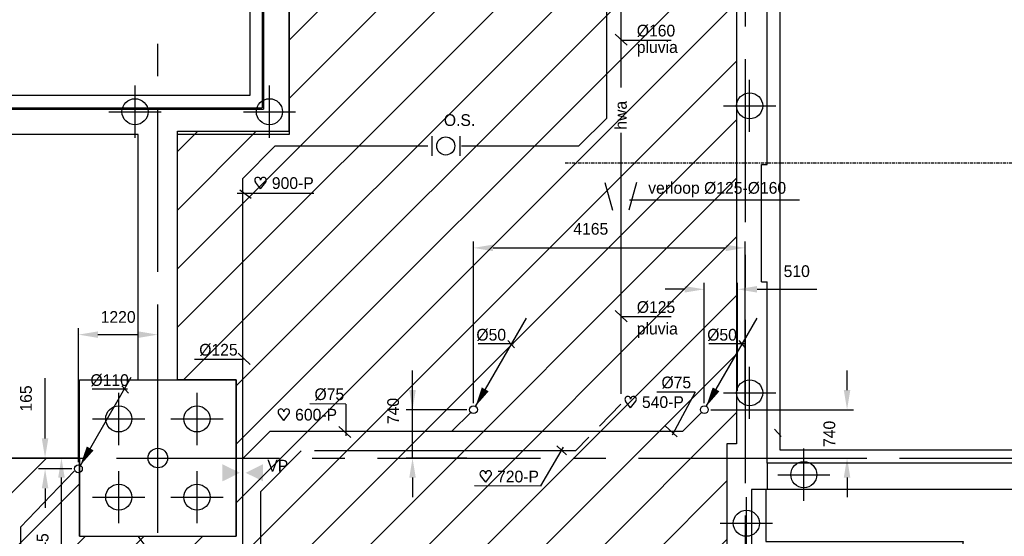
# Model space of a CAD drawing. Extents: x 9010 to 343255, y 15280 to 659207.
# Tile 11 of 76: x 37935 to 53026, y 73228 to 81149. Entities that reach past the tile are written whole.
import ezdxf
from ezdxf.enums import TextEntityAlignment as Align

# ---------------------------------------------------------------- set-up
doc = ezdxf.new("R2010")
doc.units = 0
doc.header["$LTSCALE"] = 100
for name, pattern in [('2322121', [2000, 1000, 1000]), ('2322122', [47, 40, -7]), ('CENTER2', [11.25, 7.5, -1.25, 1.25, -1.25]), ('CENTER4', [5, 3.125, -0.625, 0.625, -0.625]), ('CENTERX2', [40, 25, -5, 5, -5]), ('DASHDOT', [1, 0.5, -0.25, 0, -0.25])]:
    doc.linetypes.add(name, pattern=pattern)
doc.layers.get('0').update_dxf_attribs({"linetype": 'CONTINUOUS'})
doc.layers.get('DEFPOINTS').update_dxf_attribs({"linetype": 'CONTINUOUS'})
for name, color, linetype in [('21', 11, 'CONTINUOUS'), ('BOUW', 8, 'CONTINUOUS'), ('PAAL_CONT', 1, 'CONTINUOUS'), ('PAAL_HART', 7, 'CONTINUOUS'), ('PAAL_TEKST', 2, 'CONTINUOUS'), ('STRAMIEN', 1, 'CENTER2'), ('WL521---', 4, 'CONTINUOUS'), ('WL524---', 4, 'CONTINUOUS'), ('WL5627--', 4, 'CONTINUOUS'), ('WL570---', 3, 'CONTINUOUS'), ('WL570---_HARTLIJN', 7, 'CONTINUOUS'), ('WL570---_RETOUR', 3, 'CONTINUOUS'), ('WL570---_TOEVOER', 3, 'CONTINUOUS'), ('WL740---', 4, 'CONTINUOUS'), ('WM521---', 1, 'CONTINUOUS')]:
    doc.layers.add(name, color=color, linetype=linetype)
doc.styles.add('BURO-018', font='BUROFONT.shx', dxfattribs={"height": 180})
doc.styles.add('VAR', font='STRUCT01.shx')
doc.dimstyles.new('CEES', dxfattribs={"dimscale": 100, "dimtxt": 3, "dimasz": 3, "dimexe": 1, "dimexo": 1, "dimgap": 1.5, "dimtad": 0, "dimdec": 0, "dimzin": 0, "dimtxsty": 'BURO-018', "dimcen": -3, "dimdle": 1.25, "dimclrd": 1, "dimclre": 1, "dimclrt": 1, "dimazin": 3, "dimtfac": 0.75, "dimtdec": 0, "dimtofl": 0, "dimtmove": 0, "dimatfit": 3, "dimtvp": 1.5, "dimtolj": 1, "dimtzin": 0})

# ---------------------------------------------------------------- blocks, each defined once
blk = doc.blocks.new('K-PAAL8')
at = {"layer": 'PAAL_CONT'}
blk.add_circle((0, 0), 0.5, dxfattribs=at)
at = {"layer": 'PAAL_HART'}
for p, q in [((0, -1), (0, 1)), ((-1, 0), (1, 0))]:
    blk.add_line(p, q, dxfattribs=at)
at = {"layer": 'PAAL_TEKST', "style": 'VAR', "flags": 1}
for tag, p in [('AFHAKHOOGTE', (0.402, 0.516)), ('INHEINIVO', (0.402, 0.201)), ('LENGTE', (0.402, -0.114)), ('NUMMER', (0.402, -0.429))]:
    blk.add_attdef(tag, p, '', height=0.2, dxfattribs=at)
blk = doc.blocks.new('LDV3121')
at = {"color": 0, "linetype": 'CONTINUOUS'}
blk.add_line((0.25, 0.43), (6.75, 11.69), dxfattribs=at)
blk.add_lwpolyline([(0.25, 0.43, 0, 1, 0), (1.5, 2.6, 1, 1, 0)], format="xyseb", dxfattribs=at)
blk.add_circle((0, 0), 0.5, dxfattribs=at)
blk = doc.blocks.new('HART')
at = {"color": 1}
for q in [(-39.7, 52.4), (39.7, 52.4)]:
    blk.add_line((0, 0), q, dxfattribs=at)
for centre, start, end in [((-22.1, 65.7), 0, 217.18669), ((22.1, 65.7), 322.81331, 180)]:
    blk.add_arc(centre, 22.1, start, end, dxfattribs=at)
blk = doc.blocks.new('HARTJE')
at = {"layer": 'WL570---'}
blk.add_blockref('HART', (140.9, 93.7), dxfattribs=at)
blk = doc.blocks.new('*D109')
at = {"color": 1, "linetype": 'BYBLOCK'}
for p, q in [((38835, 74363), (38835, 76420)), ((40053, 74363), (40053, 76420)), ((39135, 76320), (39753, 76320))]:
    blk.add_line(p, q, dxfattribs=at)
for points in [[(39135, 76370), (39135, 76270), (38835, 76320)], [(39753, 76370), (39753, 76270), (40053, 76320)]]:
    blk.add_solid(points, dxfattribs=at)
at = {"layer": 'DEFPOINTS', "color": 0, "linetype": 'BYBLOCK'}
for p in [(40053, 76320), (38835, 74263), (40053, 74263)]:
    blk.add_point(p, dxfattribs=at)
at = {"color": 1, "linetype": 'BYBLOCK', "insert": (39444, 76590), "char_height": 180, "attachment_point": 5, "style": 'BURO-018'}
blk.add_mtext('\\A1;1220', dxfattribs=at)
blk = doc.blocks.new('*D112')
at = {"color": 1, "linetype": 'BYBLOCK'}
for p, q in [((38324, 74728), (38324, 75654)), ((38735, 74428), (38224, 74428)), ((38735, 74263), (38224, 74263)), ((38324, 73963), (38324, 73663))]:
    blk.add_line(p, q, dxfattribs=at)
for points in [[(38274, 74728), (38374, 74728), (38324, 74428)], [(38274, 73963), (38374, 73963), (38324, 74263)]]:
    blk.add_solid(points, dxfattribs=at)
at = {"layer": 'DEFPOINTS', "color": 0, "linetype": 'BYBLOCK'}
for p in [(38324, 74428), (38835, 74428), (38835, 74263)]:
    blk.add_point(p, dxfattribs=at)
at = {"color": 1, "linetype": 'BYBLOCK', "insert": (38032, 75341), "char_height": 180, "attachment_point": 5, "rotation": 90, "style": 'BURO-018'}
blk.add_mtext('\\A1;165', dxfattribs=at)
blk = doc.blocks.new('*D113')
at = {"color": 1, "linetype": 'BYBLOCK'}
for p, q in [((38728, 74428), (38475, 74428)), ((38575, 71885), (38575, 74128)), ((38728, 71585), (38475, 71585))]:
    blk.add_line(p, q, dxfattribs=at)
for points in [[(38525, 74128), (38625, 74128), (38575, 74428)], [(38525, 71885), (38625, 71885), (38575, 71585)]]:
    blk.add_solid(points, dxfattribs=at)
at = {"layer": 'DEFPOINTS', "color": 0, "linetype": 'BYBLOCK'}
for p in [(38575, 74428), (38828, 74428), (38828, 71585)]:
    blk.add_point(p, dxfattribs=at)
at = {"color": 1, "linetype": 'BYBLOCK', "insert": (38288, 73006), "char_height": 180, "attachment_point": 5, "rotation": 90, "style": 'BURO-018'}
blk.add_mtext('\\A1;2845', dxfattribs=at)
blk = doc.blocks.new('*D136')
at = {"color": 1, "linetype": 'BYBLOCK'}
for p, q in [((48128, 77015), (47828, 77015)), ((48428, 75269), (48428, 77115)), ((48936, 75458), (48936, 77115)), ((49236, 77015), (50155, 77015))]:
    blk.add_line(p, q, dxfattribs=at)
for points in [[(48128, 77065), (48128, 76965), (48428, 77015)], [(49236, 77065), (49236, 76965), (48936, 77015)]]:
    blk.add_solid(points, dxfattribs=at)
at = {"layer": 'DEFPOINTS', "color": 0, "linetype": 'BYBLOCK'}
for p in [(48936, 77015), (48936, 75358), (48428, 75169)]:
    blk.add_point(p, dxfattribs=at)
at = {"color": 1, "linetype": 'BYBLOCK', "insert": (49845, 77292), "char_height": 180, "attachment_point": 5, "style": 'BURO-018'}
blk.add_mtext('\\A1;510', dxfattribs=at)
blk = doc.blocks.new('*D137')
at = {"color": 1, "linetype": 'BYBLOCK'}
for p, q in [((44890, 75269), (44890, 77750)), ((49053, 75269), (49053, 77750)), ((45190, 77650), (48753, 77650))]:
    blk.add_line(p, q, dxfattribs=at)
for points in [[(45190, 77700), (45190, 77600), (44890, 77650)], [(48753, 77700), (48753, 77600), (49053, 77650)]]:
    blk.add_solid(points, dxfattribs=at)
at = {"layer": 'DEFPOINTS', "color": 0, "linetype": 'BYBLOCK'}
for p in [(49053, 77650), (44890, 75169), (49053, 75169)]:
    blk.add_point(p, dxfattribs=at)
at = {"color": 1, "linetype": 'BYBLOCK', "insert": (46688, 77941), "char_height": 180, "attachment_point": 5, "style": 'BURO-018'}
blk.add_mtext('\\A1;4165', dxfattribs=at)
blk = doc.blocks.new('*D138')
at = {"color": 1, "linetype": 'BYBLOCK'}
for p, q in [((50616, 75469), (50616, 75769)), ((48528, 75169), (50716, 75169)), ((48528, 74428), (50716, 74428)), ((50616, 74128), (50616, 73828))]:
    blk.add_line(p, q, dxfattribs=at)
for points in [[(50566, 75469), (50666, 75469), (50616, 75169)], [(50566, 74128), (50666, 74128), (50616, 74428)]]:
    blk.add_solid(points, dxfattribs=at)
at = {"layer": 'DEFPOINTS', "color": 0, "linetype": 'BYBLOCK'}
for p in [(48428, 75169), (48428, 74428), (50616, 74428)]:
    blk.add_point(p, dxfattribs=at)
at = {"color": 1, "linetype": 'BYBLOCK', "insert": (50346, 74798), "char_height": 180, "attachment_point": 5, "rotation": 90, "style": 'BURO-018'}
blk.add_mtext('\\A1;740', dxfattribs=at)
blk = doc.blocks.new('2322122-5')
at = {"layer": 'WM521---', "color": 0, "style": 'BURO-018'}
blk.add_text('hwa', height=180, rotation=90, dxfattribs=at).set_placement((47146, 79683), align=Align.MIDDLE)

msp = doc.modelspace()

# ---------------------------------------------------------------- hatches: boundary and pattern name
at = {"layer": 'BOUW', "linetype": 'CONTINUOUS'}
h = msp.add_hatch(dxfattribs=at)
h.set_pattern_fill('ANSI31', color=256, scale=200, style=0)
h.set_pattern_definition([(45, (32852.9, 25827.6), (-449.013, 449.013), [])])
h.paths.add_polyline_path([(41252.9, 74427.6), (41252.9, 75627.6), (40352.9, 75627.6), (40352.9, 79437.6), (42062.9, 79437.6), (42062.9, 91697.6), (48922.9, 91697.6), (48922.9, 74647.5), (48772.9, 74647.5), (48772.9, 72827.6), (43552.9, 72827.6), (43552.9, 68527.6), (49372.9, 68527.6), (49372.9, 58807.6), (43377.9, 58807.6), (43377.9, 26267.6), (40352.9, 26267.6), (40352.9, 35427.6), (41252.9, 35427.6), (41252.9, 37827.6), (40352.9, 37827.6), (40352.9, 40327.6), (32852.9, 40327.6), (32852.9, 43827.6), (38852.9, 43827.6), (38852.2, 42627.6), (41252.9, 42627.6), (41252.9, 43827.6), (41252.9, 45027.6), (40352.9, 45027.6), (40352.9, 54727.6), (32852.9, 54727.6), (32852.9, 74427.6), (38852.9, 74427.6), (32852.9, 74427.6), (38852.9, 74427.6), (38852.9, 73227.6), (41252.9, 73227.6)])
at = {"layer": 'WL570---'}
h = msp.add_hatch(color=1, dxfattribs=at)
h.paths.add_polyline_path([(41041.4, 74333.9), (41306.2, 74203.1), (41041.4, 74203.1)])
h.paths.add_polyline_path([(41041.4, 74203.1), (41306.2, 74203.1), (41306.2, 74200.6), (41041.4, 74069.7)])
h = msp.add_hatch(color=1, dxfattribs=at)
h.paths.add_polyline_path([(41665.8, 74333.9), (41400.9, 74203.1), (41665.8, 74203.1)])
h.paths.add_polyline_path([(41665.8, 74203.1), (41400.9, 74203.1), (41400.9, 74200.6), (41665.8, 74069.7)])

# ---------------------------------------------------------------- linework, layer by layer
at = {"color": 2, "linetype": 'CONTINUOUS'}
for p, q in [((44251.8, 79363.4), (44251.8, 79063.4)), ((44679.1, 79363.4), (44679.1, 79063.4))]:
    msp.add_line(p, q, dxfattribs=at)
at = {"color": 1, "linetype": 'BYBLOCK'}
for p, q in [((43956.1, 74427.6), (43956.1, 75768.6)), ((44790.4, 75168.6), (43856.1, 75168.6)), ((44790.4, 74427.6), (43856.1, 74427.6)), ((43956.1, 74127.6), (43956.1, 73827.6))]:
    msp.add_line(p, q, dxfattribs=at)
for points in [[(43906.1, 75468.6), (44006.1, 75468.6), (43956.1, 75168.6)], [(43906.1, 74127.6), (44006.1, 74127.6), (43956.1, 74427.6)]]:
    msp.add_solid(points, dxfattribs=at)
at = {"layer": '21', "linetype": 'DASHDOT'}
msp.add_line((46295.1, 78954.4), (54373.5, 78954.4), dxfattribs=at)
at = {"layer": 'BOUW', "linetype": 'CONTINUOUS'}
for p, q in [((49592.9, 74547.6), (49592.9, 92367.6)), ((41652.9, 92167.6), (41652.9, 79797.6)), ((41672.9, 92167.6), (41672.9, 79777.6)), ((49392.9, 78927.6), (49392.9, 92167.6)), ((41462.9, 91697.6), (41462.9, 79987.6)), ((42062.9, 91667.6), (42062.9, 79387.6)), ((41462.9, 79987.6), (32552.9, 79987.6)), ((32742.9, 79797.6), (41652.9, 79797.6)), ((32762.9, 79777.6), (41672.9, 79777.6)), ((39752.9, 79387.6), (33152.9, 79387.6)), ((39752.9, 75627.6), (39752.9, 79387.6)), ((40352.9, 75627.6), (40352.9, 79387.6)), ((42062.9, 79387.6), (40352.9, 79387.6)), ((49302.9, 78927.6), (49392.9, 78927.6)), ((49302.9, 77127.6), (49302.9, 78927.6)), ((49302.9, 77127.6), (49392.9, 77127.6)), ((49392.9, 74347.6), (49392.9, 77127.6)), ((38852.9, 75627.6), (41252.9, 75627.6)), ((38852.9, 73227.6), (38852.9, 75627.6)), ((41252.9, 75627.6), (41252.9, 73227.6)), ((48922.9, 74647.5), (48772.9, 74647.5)), ((48772.9, 74647.5), (48772.9, 68527.6)), ((57229.6, 74547.6), (49592.9, 74547.6)), ((57361.1, 74347.6), (49392.9, 74347.6)), ((49392.9, 74347.6), (49392.9, 73947.6)), ((57394.1, 73947.6), (49152.9, 73947.6)), ((40352.9, 72427.6), (39752.9, 73227.6))]:
    msp.add_line(p, q, dxfattribs=at)
for points in [[(40352.9, 45027.6), (40352.9, 54727.6), (32852.9, 54727.6), (32852.9, 74427.6), (38852.9, 74427.6), (32852.9, 74427.6), (38852.9, 74427.6), (38852.9, 73227.6), (41252.9, 73227.6), (41252.9, 74427.6), (41252.9, 75627.6), (40352.9, 75627.6), (40352.9, 79437.6), (42062.9, 79437.6), (42062.9, 91697.6)], [(48922.9, 91697.6), (48922.9, 74647.5), (48772.9, 74647.5), (48772.9, 72827.6), (43552.9, 72827.6), (43552.9, 68527.6), (49372.9, 68527.6), (49372.9, 58807.6), (43377.9, 58807.6), (43377.9, 26267.6)], [(49152.9, 73947.6), (49152.9, 72947.6), (52157.2, 72947.6), (51091.6, 66620.6), (49152.9, 66620.6), (49153.2, 58427.6)], [(49372.9, 73947.6), (49372.9, 73147.6), (52393.7, 73147.6), (51260.7, 66420.6), (49372.9, 66420.6), (49372.9, 58857.6)]]:
    msp.add_lwpolyline(points, dxfattribs=at)
msp.add_circle((40052.9, 74427.6), 150, dxfattribs=at)
at = {"layer": 'DEFPOINTS', "color": 0, "linetype": 'BYBLOCK'}
for p in [(44890.4, 75168.6), (43956.1, 74427.6), (44890.4, 74427.6)]:
    msp.add_point(p, dxfattribs=at)
at = {"layer": 'STRAMIEN', "linetype": 'CENTERX2'}
msp.add_line((49052.9, 92544.9), (49052.9, 25179.1), dxfattribs=at)
for points in [[(40052.9, 25280.7), (40052.9, 94441.5)], [(15417.8, 74427.6), (109352.5, 74427.6)]]:
    msp.add_lwpolyline(points, dxfattribs=at)
at = {"layer": 'WL521---', "linetype": '2322122'}
for p, q in [((47146.4, 88811.6), (47146.4, 75253.7)), ((47146.4, 75253.7), (46820.3, 74915.5)), ((46656.3, 74745.3), (46454.6, 74536.1)), ((46454.6, 74536.1), (42251.7, 74536.1)), ((41626.4, 73910.9), (41626.4, 67614.6))]:
    msp.add_line(p, q, dxfattribs=at)
at = {"layer": 'WL524---', "color": 4, "linetype": '2322121'}
for p, q in [((46932.2, 79640), (46932.2, 91062.9)), ((41352.8, 65136.2), (41352.8, 78714.7))]:
    msp.add_line(p, q, dxfattribs=at)
at = {"layer": 'WL524---', "linetype": '2322121'}
for p, q in [((46505.6, 79213.4), (46932.2, 79640)), ((41352.8, 78714.7), (41851.5, 79213.4)), ((41851.5, 79213.4), (44192.9, 79213.4)), ((44707.8, 79213.4), (46505.6, 79213.4)), ((44561, 74838.7), (44848.2, 75125.9)), ((48098.6, 74838.7), (48385.8, 75125.9)), ((41366.8, 74432.7), (41772.7, 74838.7)), ((41772.7, 74838.7), (48098.6, 74838.7)), ((41626.4, 73910.9), (42251.7, 74536.1)), ((37949.6, 73366.5), (38771.3, 74224.7)), ((37949.6, 73366.5), (37949.6, 71685))]:
    msp.add_line(p, q, dxfattribs=at)
at = {"layer": 'WL570---_HARTLIJN', "color": 1, "linetype": 'CONTINUOUS'}
for p, q in [((47063.4, 80927.8), (47248, 80757.1)), ((47917.9, 80830.9), (47165.9, 80831.4)), ((47063.4, 76689), (47248, 76518.4)), ((47917.9, 76592.2), (47165.9, 76592.7)), ((45418.4, 76228.3), (45517.5, 76116.8)), ((48955.9, 76228.3), (49055.1, 76116.8)), ((45505.1, 76178.7), (44959.6, 76178.7)), ((49042.7, 76178.7), (48497.2, 76178.7)), ((41366.3, 75937.5), (40614.3, 75938)), ((41284.9, 76034.4), (41469.5, 75863.7)), ((39589.6, 75483.2), (39044, 75483.2)), ((39502.8, 75532.7), (39602, 75421.2)), ((48288.1, 75436.2), (47698.4, 75436.5)), ((48288.1, 75436.2), (47936.5, 74780.4)), ((42934.6, 75256.2), (42381, 75256.6)), ((42934.6, 75256.2), (42934.6, 74767.4)), ((42824.1, 74911), (43008.7, 74740.3)), ((47826, 74924), (48010.6, 74753.4)), ((49505.8, 74868.9), (49604.9, 74757.4)), ((45927.2, 73998.8), (44904.9, 73999.2))]:
    msp.add_line(p, q, dxfattribs=at)
at = {"layer": 'WL570---_RETOUR'}
for p, q in [((46902.3, 78654.6), (47019, 78226.8)), ((47390.5, 78654.6), (47273.8, 78226.8))]:
    msp.add_line(p, q, dxfattribs=at)
at = {"layer": 'WL740---', "color": 2}
msp.add_circle((44465.5, 79213.4), 139.2, dxfattribs=at)
at = {"layer": 'WM521---'}
for p, q in [((41269.9, 78488.5), (42444.9, 78488.5)), ((41311.3, 78540.7), (41481.1, 78410.2)), ((49888.6, 78382.4), (47281.4, 78382.4)), ((45924.4, 74002.2), (46267.7, 74595.7)), ((46165.7, 74614.3), (46314.1, 74475.2))]:
    msp.add_line(p, q, dxfattribs=at)

# ---------------------------------------------------------------- block references
at = {"layer": 'BOUW', "linetype": 'CONTINUOUS', "xscale": 400, "yscale": 400, "zscale": 400}
for p in [(39702.9, 79737.6), (41762.9, 79737.6), (49122.9, 79827.6), (49122.9, 75427.6), (39452.9, 75027.6), (49953.1, 74172.6), (39452.9, 73827.6), (40652.9, 73827.6), (49072.9, 73427.6)]:
    msp.add_blockref('K-PAAL8', p, dxfattribs=at)
at = {"layer": 'BOUW', "color": 8, "linetype": 'CONTINUOUS', "xscale": 400, "yscale": 400, "zscale": 400}
msp.add_blockref('K-PAAL8', (40652.9, 75027.6), dxfattribs=at)
at = {"layer": 'WL524---', "color": 2, "xscale": 120, "yscale": 120, "zscale": 120}
for p in [(44890.4, 75168.6), (48428, 75168.6), (38834.9, 74263.2)]:
    msp.add_blockref('LDV3121', p, dxfattribs=at)
at = {"layer": 'WL570---_TOEVOER', "xscale": 2, "yscale": 2, "zscale": 2}
for p in [(41345.1, 78367.9), (47017.6, 75010.1), (41701.6, 74817), (44796.4, 73869)]:
    msp.add_blockref('HARTJE', p, dxfattribs=at)
at = {"layer": 'WM521---'}
msp.add_blockref('2322122-5', (0, 0), dxfattribs=at)

# ---------------------------------------------------------------- texts
at = {"color": 1, "linetype": 'BYBLOCK', "insert": (43660.1, 75149.1), "char_height": 180, "attachment_point": 5, "rotation": 90, "style": 'BURO-018'}
msp.add_mtext('740', dxfattribs=at)
at = {"layer": 'WL570---', "color": 1, "style": 'BURO-018'}
msp.add_text('VP', height=180, dxfattribs=at).set_placement((41730.3, 74220.3))
at = {"layer": 'WL570---_HARTLIJN', "color": 1, "linetype": 'CENTER4', "style": 'BURO-018'}
for s, p in [('%%c160', (47393.2, 80891.6)), ('pluvia', (47393.2, 80638.8)), ('verloop %%C125-%%C160', (47568.3, 78480.5)), ('%%c125', (47393.2, 76652.8)), ('pluvia', (47393.2, 76322.3)), ('%%c50', (44934.8, 76228.3)), ('%%c50', (48472.4, 76228.3)), ('%%c125', (40686.9, 75998.2)), ('%%c110', (39019.2, 75532.7)), ('%%c75', (47771.1, 75496.7)), ('%%c75', (42453.7, 75316.7))]:
    msp.add_text(s, height=180, dxfattribs=at).set_placement(p)
at = {"layer": 'WL570---_TOEVOER', "color": 1, "style": 'BURO-018'}
for s, p in [('900-P', (41800.1, 78553.3)), ('540-P', (47472.5, 75195.5)), ('600-P', (42156.6, 75002.4)), ('720-P', (45251.3, 74054.4))]:
    msp.add_text(s, height=180, dxfattribs=at).set_placement(p)
at = {"layer": 'WL740---', "color": 1, "style": 'BURO-018'}
msp.add_text('O.S.', height=180, dxfattribs=at).set_placement((44436.2, 79519.6))

# ---------------------------------------------------------------- dimensions: what is measured, and where the dimension line sits
at = {"layer": 'WL5627--'}
dim = msp.add_linear_dim(base=(49052.9, 77649.5), p1=(44890.4, 75168.6), p2=(49052.9, 75168.6), text='4165', dimstyle='CEES', dxfattribs=at)
dim.commit()
dim.dimension.update_dxf_attribs({"geometry": '*D137', "text_midpoint": (46687.9, 77649.5), "dimtype": 160})
for base, p1, p2, text, picture, middle in [((48935.5, 77014.7), (48428, 75168.6), (48935.5, 75357.7), '510', '*D136', (49845.5, 77292)), ((40052.9, 76319.9), (38834.9, 74263.2), (40052.9, 74263.2), '1220', '*D109', (39443.9, 76590.1))]:
    dim = msp.add_linear_dim(base=base, p1=p1, p2=p2, text=text, dimstyle='CEES', dxfattribs=at)
    dim.commit()
    dim.dimension.update_dxf_attribs({"geometry": picture, "text_midpoint": middle})
for base, p1, p2, text, picture, middle in [((50616.5, 74427.6), (48428, 75168.6), (48428, 74427.6), '740', '*D138', (50346.4, 74798.1)), ((38323.5, 74427.6), (38834.9, 74263.2), (38834.9, 74427.6), '165', '*D112', (38032.5, 75340.8)), ((38575, 74427.6), (38827.9, 71585), (38827.9, 74427.6), '2845', '*D113', (38288.4, 73006.3))]:
    dim = msp.add_linear_dim(base=base, p1=p1, p2=p2, angle=90, text=text, dimstyle='CEES', dxfattribs=at)
    dim.commit()
    dim.dimension.update_dxf_attribs({"geometry": picture, "text_midpoint": middle})

doc.saveas('drawing.dxf')
